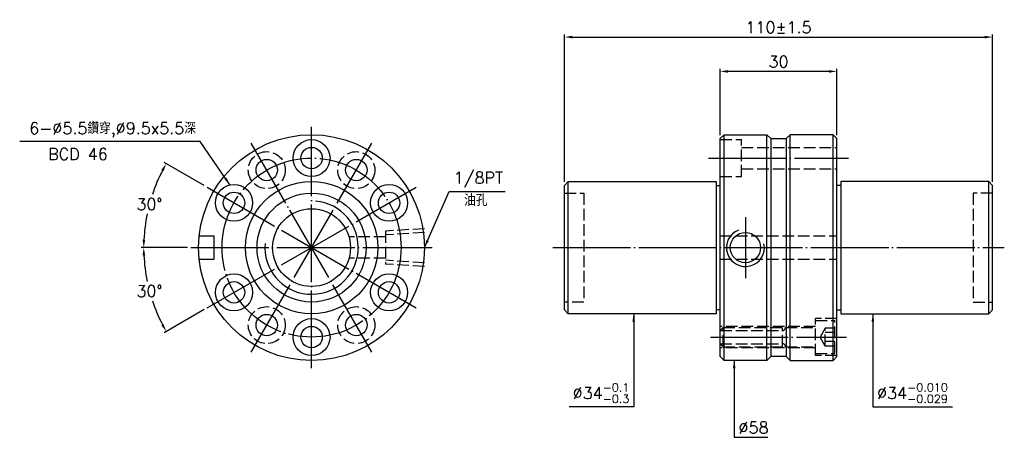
# Model space of a CAD drawing. Header units: millimetres. Extents: x 1566 to 1819, y -265 to -157.
import ezdxf

# ---------------------------------------------------------------- set-up
doc = ezdxf.new("R2010")
doc.units = ezdxf.units.MM
doc.linetypes.add('CENTER', pattern=[22, 20, -1, 0, -1])
doc.linetypes.add('DASHED', pattern=[4, 3, -1])
for name, color, linetype in [('DDVIEW', 7, 'Continuous'), ('NT', 7, 'Continuous'), ('NT-DIM', 2, 'Continuous')]:
    doc.layers.add(name, color=color, linetype=linetype)
doc.styles.get("Standard").update_dxf_attribs({"font": 'simplex.shx', "bigfont": 'chineset.shx'})
doc.dimstyles.new('ISO-25', dxfattribs={"dimtxt": 3, "dimasz": 2, "dimexe": 0.646, "dimexo": 0.862, "dimgap": 1, "dimtad": 1, "dimdec": 3, "dimdsep": 46, "dimtxsty": 'Standard', "dimcen": 1.5, "dimclrd": 256, "dimclre": 256, "dimclrt": 256, "dimazin": 2, "dimtfac": 1, "dimtdec": 3, "dimtmove": 0, "dimatfit": 3, "dimfxl": 0, "dimtolj": 1, "dimlwd": -1, "dimlwe": -1, "dimarcsym": 0})

# ---------------------------------------------------------------- blocks, each defined once
blk = doc.blocks.new('*D9')
at = {"layer": 'Defpoints', "color": 0}
for p in [(1816.01, -161.67), (1706.01, -199.77), (1816.01, -199.77)]:
    blk.add_point(p, dxfattribs=at)
at = {"layer": 'NT-DIM'}
for p, q in [((1706.01, -198.91), (1706.01, -161.02)), ((1708.01, -161.67), (1814.01, -161.67)), ((1816.01, -198.91), (1816.01, -161.02))]:
    blk.add_line(p, q, dxfattribs=at)
for points in [[(1708.01, -161.34), (1708.01, -162), (1706.01, -161.67)], [(1814.01, -161.34), (1814.01, -162), (1816.01, -161.67)]]:
    blk.add_solid(points, dxfattribs=at)
at = {"layer": 'NT-DIM', "insert": (1761.01, -159.17), "char_height": 3, "attachment_point": 5}
blk.add_mtext('\\A1;110%%P1.5', dxfattribs=at)
blk = doc.blocks.new('*D10')
at = {"layer": 'Defpoints', "color": 0}
for p in [(1746.01, -170.49), (1746.01, -187.77), (1776.01, -187.77)]:
    blk.add_point(p, dxfattribs=at)
at = {"layer": 'NT-DIM'}
for p, q in [((1746.01, -186.91), (1746.01, -169.84)), ((1774.01, -170.49), (1748.01, -170.49)), ((1776.01, -186.91), (1776.01, -169.84))]:
    blk.add_line(p, q, dxfattribs=at)
for points in [[(1748.01, -170.16), (1748.01, -170.82), (1746.01, -170.49)], [(1774.01, -170.16), (1774.01, -170.82), (1776.01, -170.49)]]:
    blk.add_solid(points, dxfattribs=at)
at = {"layer": 'NT-DIM', "insert": (1761.01, -167.99), "char_height": 3, "attachment_point": 5}
blk.add_mtext('\\A1;30', dxfattribs=at)
blk = doc.blocks.new('*D11')
at = {"layer": 'Defpoints', "color": 0}
for p in [(1600.55, -201.02), (1614.21, -200.27), (1610.06, -215.77), (1672.06, -215.77), (1667.91, -231.27)]:
    blk.add_point(p, dxfattribs=at)
at = {"layer": 'NT-DIM'}
for p, q in [((1613.47, -199.84), (1603.16, -193.89)), ((1609.2, -215.77), (1597.3, -215.77))]:
    blk.add_line(p, q, dxfattribs=at)
for start, end in [(152.6582, 161.5111), (168.429, 177.3418)]:
    blk.add_arc((1641.06, -215.77), 43.11, start, end, dxfattribs=at)
for points in [[(1602.47, -195.81), (1603.06, -196.13), (1603.72, -194.21)], [(1598.33, -213.78), (1597.66, -213.76), (1597.95, -215.77)]]:
    blk.add_solid(points, dxfattribs=at)
at = {"layer": 'NT-DIM', "insert": (1599.42, -204.61), "char_height": 3, "attachment_point": 5, "rotation": 1}
blk.add_mtext('\\A1;30°', dxfattribs=at)
blk = doc.blocks.new('*D12')
at = {"layer": 'Defpoints', "color": 0}
for p in [(1667.91, -200.27), (1610.06, -215.77), (1672.06, -215.77), (1598.6, -223.25), (1614.21, -231.27)]:
    blk.add_point(p, dxfattribs=at)
at = {"layer": 'NT-DIM'}
for p, q in [((1609.2, -215.77), (1597.3, -215.77)), ((1613.47, -231.7), (1603.16, -237.65))]:
    blk.add_line(p, q, dxfattribs=at)
for start, end in [(182.6582, 191.599), (198.4522, 207.3418)]:
    blk.add_arc((1641.06, -215.77), 43.11, start, end, dxfattribs=at)
for points in [[(1597.66, -217.78), (1598.33, -217.76), (1597.95, -215.77)], [(1603.06, -235.41), (1602.47, -235.73), (1603.72, -237.32)]]:
    blk.add_solid(points, dxfattribs=at)
at = {"layer": 'NT-DIM', "insert": (1599.42, -226.93), "char_height": 3, "attachment_point": 5, "rotation": 1}
blk.add_mtext('\\A1;30°', dxfattribs=at)

msp = doc.modelspace()

# ---------------------------------------------------------------- linework, layer by layer
at = {"linetype": 'Continuous'}
for p, q in [((1759.0127, -187.768), (1763.0127, -187.768)), ((1763.0127, -243.768), (1759.0127, -243.768))]:
    msp.add_line(p, q, dxfattribs=at)
at = {"layer": 'DDVIEW', "color": 3, "linetype": 'CENTER'}
for p, q in [((1641.0592, -246.768), (1641.0592, -184.768)), ((1656.5592, -242.6148), (1625.5592, -188.9213)), ((1625.5592, -242.6148), (1656.5592, -188.9213)), ((1614.2124, -231.268), (1667.906, -200.268)), ((1614.2124, -200.268), (1667.906, -231.268)), ((1610.0592, -215.768), (1672.0592, -215.768))]:
    msp.add_line(p, q, dxfattribs=at)
at = {"layer": 'DDVIEW', "color": 1, "linetype": 'DASHED'}
for p, q in [((1670.0592, -210.904), (1660.0592, -211.529)), ((1660.0592, -211.529), (1660.0592, -220.007)), ((1670.0592, -211.8768), (1660.0592, -212.5018)), ((1660.0592, -213.018), (1650.6736, -213.018)), ((1660.0592, -218.518), (1650.6736, -218.518)), ((1670.0592, -219.6592), (1660.0592, -219.0342)), ((1670.0592, -220.632), (1660.0592, -220.007))]:
    msp.add_line(p, q, dxfattribs=at)
at = {"layer": 'DDVIEW'}
for p, q in [((1612.2148, -212.768), (1616.0592, -212.768)), ((1616.0592, -218.768), (1616.0592, -212.768)), ((1612.2148, -218.768), (1616.0592, -218.768))]:
    msp.add_line(p, q, dxfattribs=at)
at = {"layer": 'DDVIEW', "color": 1, "linetype": 'DASHED'}
for centre in [(1629.5592, -195.8495), (1652.5592, -195.8495), (1629.5592, -235.6866), (1652.5592, -235.6866)]:
    msp.add_circle(centre, 4.75, dxfattribs=at)
at = {"layer": 'DDVIEW', "color": 3, "linetype": 'CENTER'}
msp.add_circle((1641.0592, -215.768), 23, dxfattribs=at)
at = {"layer": 'DDVIEW', "color": 5, "linetype": 'Continuous'}
msp.add_arc((1641.0592, -215.768), 12, 175, 85, dxfattribs=at)
at = {"layer": 'NT'}
for p, q in [((1746.0127, -187.768), (1747.0127, -186.768)), ((1747.0127, -186.768), (1758.0127, -186.768)), ((1747.0127, -244.768), (1747.0127, -186.768)), ((1758.0127, -186.768), (1759.0127, -187.768)), ((1758.0127, -244.768), (1758.0127, -186.768)), ((1764.0127, -186.768), (1763.0127, -187.768)), ((1775.0127, -186.768), (1764.0127, -186.768)), ((1764.0127, -244.768), (1764.0127, -186.768)), ((1776.0127, -187.768), (1775.0127, -186.768)), ((1775.0127, -244.768), (1775.0127, -186.768)), ((1746.0127, -243.768), (1746.0127, -187.768)), ((1759.0127, -187.768), (1759.0127, -243.768)), ((1763.0127, -187.768), (1763.0127, -243.768)), ((1776.0127, -243.768), (1776.0127, -187.768)), ((1706.0127, -199.768), (1707.0127, -198.768)), ((1706.0127, -231.768), (1706.0127, -199.768)), ((1707.0127, -198.768), (1745.0127, -198.768)), ((1707.0127, -232.768), (1707.0127, -198.768)), ((1745.0127, -198.768), (1745.0127, -232.768)), ((1745.0127, -199.768), (1746.0127, -199.768)), ((1777.0127, -199.768), (1776.0127, -199.768)), ((1815.0127, -198.768), (1777.0127, -198.768)), ((1777.0127, -198.768), (1777.0127, -232.768)), ((1816.0127, -199.768), (1815.0127, -198.768)), ((1815.0127, -232.768), (1815.0127, -198.768)), ((1816.0127, -231.768), (1816.0127, -199.768)), ((1707.0127, -232.768), (1706.0127, -231.768)), ((1746.0127, -231.768), (1745.0127, -231.768)), ((1776.0127, -231.768), (1777.0127, -231.768)), ((1815.0127, -232.768), (1816.0127, -231.768)), ((1745.0127, -232.768), (1707.0127, -232.768)), ((1777.0127, -232.768), (1815.0127, -232.768)), ((1747.0127, -244.768), (1746.0127, -243.768)), ((1758.0127, -244.768), (1747.0127, -244.768)), ((1759.0127, -243.768), (1758.0127, -244.768)), ((1763.0127, -243.768), (1764.0127, -244.768)), ((1764.0127, -244.768), (1775.0127, -244.768)), ((1775.0127, -244.768), (1776.0127, -243.768))]:
    msp.add_line(p, q, dxfattribs=at)
at = {"layer": 'NT', "color": 1, "linetype": 'DASHED'}
for p, q in [((1746.0127, -188.018), (1751.5127, -188.018)), ((1751.5127, -197.518), (1751.5127, -188.018)), ((1751.5127, -190.018), (1776.0127, -190.018)), ((1751.5127, -195.518), (1776.0127, -195.518)), ((1746.0127, -197.518), (1751.5127, -197.518)), ((1706.0127, -201.768), (1711.0127, -201.768)), ((1711.0127, -201.768), (1711.0127, -229.768)), ((1816.0127, -201.768), (1811.0127, -201.768)), ((1811.0127, -201.768), (1811.0127, -229.768)), ((1746.0127, -212.768), (1776.0127, -212.768)), ((1746.0127, -218.768), (1776.0127, -218.768)), ((1711.0127, -229.768), (1706.0127, -229.768)), ((1811.0127, -229.768), (1816.0127, -229.768)), ((1776.0127, -234.018), (1770.5127, -234.018)), ((1770.5127, -243.518), (1770.5127, -234.018)), ((1770.5127, -234.518), (1775.5127, -234.518)), ((1775.5127, -243.018), (1775.5127, -234.518)), ((1770.5127, -236.018), (1746.0127, -236.018)), ((1746.8127, -236.268), (1746.0127, -237.068)), ((1746.0127, -237.068), (1762.0127, -237.068)), ((1746.8127, -241.268), (1746.8127, -236.268)), ((1746.8127, -236.268), (1770.5127, -236.268)), ((1762.0127, -241.268), (1762.0127, -236.268)), ((1773.0127, -236.4586), (1771.6794, -238.768)), ((1775.5127, -236.4586), (1773.0127, -236.4586)), ((1773.0127, -241.0774), (1773.0127, -236.4586)), ((1775.5127, -237.6133), (1773.0127, -237.6133)), ((1773.0127, -241.0774), (1771.6794, -238.768)), ((1775.5127, -239.9227), (1773.0127, -239.9227)), ((1746.8127, -241.268), (1746.0127, -240.468)), ((1746.0127, -240.468), (1762.0127, -240.468)), ((1770.5127, -241.518), (1746.0127, -241.518)), ((1746.8127, -241.268), (1770.5127, -241.268)), ((1775.5127, -241.0774), (1773.0127, -241.0774)), ((1770.5127, -243.018), (1775.5127, -243.018)), ((1776.0127, -243.518), (1770.5127, -243.518))]:
    msp.add_line(p, q, dxfattribs=at)
at = {"layer": 'NT', "color": 3, "linetype": 'CENTER'}
for p, q in [((1743.0127, -192.768), (1779.0127, -192.768)), ((1752.5127, -207.926), (1752.5127, -223.6101)), ((1703.0127, -215.768), (1819.0127, -215.768)), ((1743.5127, -238.768), (1778.5127, -238.768))]:
    msp.add_line(p, q, dxfattribs=at)
at = {"layer": 'NT'}
for centre, radius in [((1641.0592, -215.768), 29), ((1641.0592, -192.768), 4.75), ((1641.0592, -192.768), 2.75), ((1629.5592, -195.8495), 2.75), ((1652.5592, -195.8495), 2.75), ((1621.1406, -204.268), 4.75), ((1641.0592, -215.768), 17), ((1660.9778, -204.268), 4.75), ((1621.1406, -204.268), 2.75), ((1641.0592, -215.768), 14), ((1660.9778, -204.268), 2.75), ((1641.0592, -215.768), 10), ((1752.5127, -215.768), 3.8912), ((1621.1406, -227.268), 4.75), ((1660.9778, -227.268), 4.75), ((1621.1406, -227.268), 2.75), ((1660.9778, -227.268), 2.75), ((1629.5592, -235.6866), 2.75), ((1641.0592, -238.768), 4.75), ((1652.5592, -235.6866), 2.75), ((1641.0592, -238.768), 2.75)]:
    msp.add_circle(centre, radius, dxfattribs=at)
at = {"layer": 'NT', "color": 5}
msp.add_arc((1752.5127, -215.768), 4.864, 111.712616, 11.385625, dxfattribs=at)
at = {"layer": 'NT', "color": 1, "linetype": 'DASHED'}
for centre, start, end in [((1762.0127, -236.268), 270, 0), ((1762.0127, -241.268), 0, 90)]:
    msp.add_arc(centre, 0.8, start, end, dxfattribs=at)

# ---------------------------------------------------------------- texts
at = {"layer": 'NT-DIM', "char_height": 3}
for s, insert, attachment_point in [('6-%%C5.5鑽穿,%%C9.5x5.5深', (1611.3737, -187.495), 9), ('BCD 46', (1573.4151, -193.2324), 7), ('\\A1;1/8PT', (1677.5481, -200.3282), 7), ('油孔', (1680.2441, -205.0727), 7), ('\\A1;%%C34{\\H0.7x;\\S-0.1^ -0.3;}', (1722.7048, -255.6877), 9), ('\\A1;%%C34{\\H0.7x;\\S-0.010^ -0.029;}', (1786.3449, -255.6877), 7), ('%%C58', (1750.7299, -263.519), 7)]:
    msp.add_mtext(s, dxfattribs=dict(at, insert=insert, attachment_point=attachment_point))

# ---------------------------------------------------------------- dimensions: what is measured, and where the dimension line sits
at = {"layer": 'NT-DIM'}
dim = msp.add_linear_dim(base=(1816.0127, -161.6698), p1=(1706.0127, -199.768), p2=(1816.0127, -199.768), text='<>%%P1.5', dimstyle='ISO-25', dxfattribs=at)
dim.commit()
dim.dimension.update_dxf_attribs({"geometry": '*D9', "text_midpoint": (1761.0127, -159.1698)})
dim = msp.add_linear_dim(base=(1746.0127, -170.4885), p1=(1776.0127, -187.768), p2=(1746.0127, -187.768), dimstyle='ISO-25', dxfattribs=at)
dim.commit()
dim.dimension.update_dxf_attribs({"geometry": '*D10', "text_midpoint": (1761.0127, -167.9885)})
for base, line2, picture, middle in [((1600.5463, -201.0226), ((1614.2124, -200.268), (1667.906, -231.268)), '*D11', (1599.4154, -204.6096)), ((1598.6013, -223.2545), ((1614.2124, -231.268), (1667.906, -200.268)), '*D12', (1599.4154, -226.9265))]:
    dim = msp.add_angular_dim_2l(base=base, line1=((1610.0592, -215.768), (1672.0592, -215.768)), line2=line2, dimstyle='ISO-25', dxfattribs=at)
    dim.commit()
    dim.dimension.update_dxf_attribs({"geometry": picture, "text_midpoint": middle, "text_rotation": 1})

# ---------------------------------------------------------------- leaders
at = {"layer": 'NT-DIM', "annotation_type": 0, "has_hookline": 1}
for points, hookline_direction, text_width in [([(1620.0864, -199.6365), (1612.4735, -188.4878), (1612.3737, -188.495)], 1, 45.2857), ([(1670.0592, -215.768), (1676.4483, -201.3227), (1676.5481, -201.3282)], 0, 13.2857), ([(1723.8048, -232.768), (1723.8048, -256.6877), (1723.7048, -256.6877)], 1, 15.4286), ([(1785.2449, -232.768), (1785.2449, -256.6877), (1785.3449, -256.6877)], 0, 19.3286), ([(1749.6299, -244.768), (1749.6299, -264.519), (1749.7299, -264.519)], 0, 7.5714)]:
    msp.add_leader(points, dimstyle='ISO-25', dxfattribs=dict(at, hookline_direction=hookline_direction, text_width=text_width))

doc.saveas('drawing.dxf')
